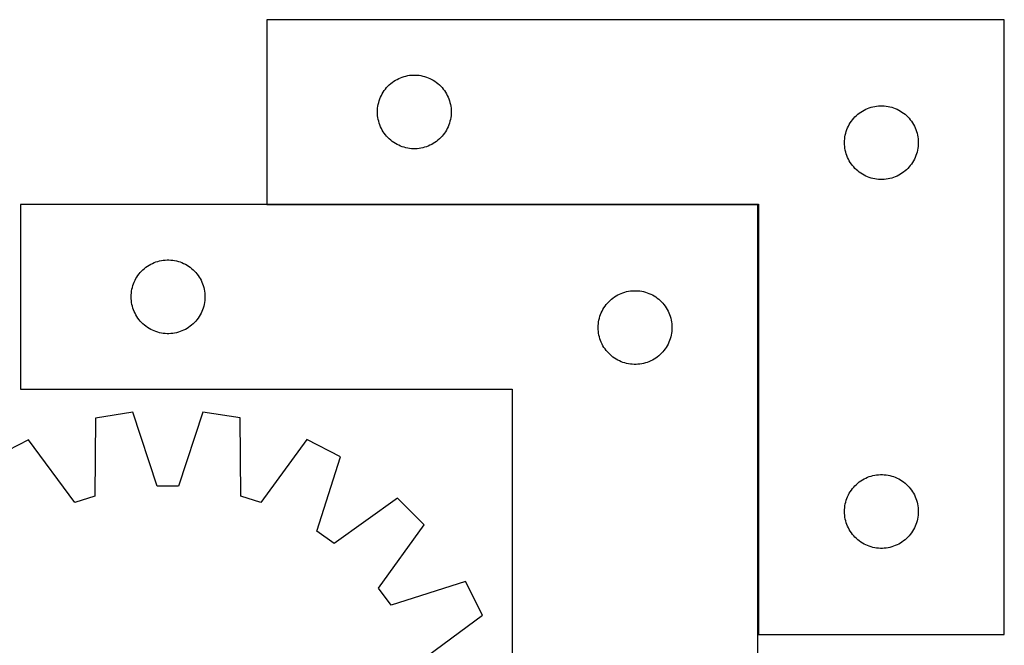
# Model space of a CAD drawing. Header units: millimetres. Extents: x 7 to 1482, y 7 to 471.
# Tile 4 of 6: x 657 to 1058, y 209 to 463. Entities that reach past the tile are written whole.
import ezdxf

# ---------------------------------------------------------------- set-up
doc = ezdxf.new("R2010")
doc.units = ezdxf.units.MM
doc.layers.add('COMMON', color=5, linetype='CONTINUOUS', true_color=0x0000ff)
doc.layers.add('CUT', color=7, linetype='CONTINUOUS', true_color=0x000000)

msp = doc.modelspace()

# ---------------------------------------------------------------- linework, layer by layer
at = {"layer": 'COMMON'}
for p, q in [((757.709161, 387.926484), (957.50916, 387.926484)), ((957.60916, 387.826484), (957.60916, 213.026485))]:
    msp.add_line(p, q, dxfattribs=at)
at = {"layer": 'CUT'}
for p, q in [((1057.709161, 463.026485), (757.709161, 463.026485)), ((757.709161, 463.026485), (757.709161, 388.026485)), ((1057.709161, 213.026485), (1057.709161, 463.026485)), ((807.520061, 436.534765), (808.100264, 437.044691)), ((808.100264, 437.044691), (808.705947, 437.524073)), ((808.705947, 437.524073), (809.335506, 437.97164)), ((809.335506, 437.97164), (809.987269, 438.386204)), ((809.987269, 438.386204), (810.65951, 438.766667)), ((810.65951, 438.766667), (811.350446, 439.112019)), ((811.350446, 439.112019), (812.058243, 439.421344)), ((812.058243, 439.421344), (812.781026, 439.693823)), ((812.781026, 439.693823), (813.516877, 439.928733)), ((813.516877, 439.928733), (814.263845, 440.12545)), ((814.263845, 440.12545), (815.01995, 440.283454)), ((815.01995, 440.283454), (815.783186, 440.402325)), ((815.783186, 440.402325), (816.55153, 440.481748)), ((816.55153, 440.481748), (817.322943, 440.521512)), ((817.322943, 440.521512), (818.09538, 440.521512)), ((818.09538, 440.521512), (818.866793, 440.481748)), ((818.866793, 440.481748), (819.635137, 440.402325)), ((819.635137, 440.402325), (820.398373, 440.283454)), ((820.398373, 440.283454), (821.154478, 440.12545)), ((821.154478, 440.12545), (821.901446, 439.928733)), ((821.901446, 439.928733), (822.637297, 439.693823)), ((822.637297, 439.693823), (823.36008, 439.421344)), ((823.36008, 439.421344), (824.067877, 439.112019)), ((824.067877, 439.112019), (824.758813, 438.766667)), ((824.758813, 438.766667), (825.431053, 438.386204)), ((825.431053, 438.386204), (826.082817, 437.97164)), ((826.082817, 437.97164), (826.712376, 437.524073)), ((826.712376, 437.524073), (827.318059, 437.044691)), ((827.318059, 437.044691), (827.898262, 436.534765)), ((804.291855, 432.232892), (804.654883, 432.914706)), ((804.654883, 432.914706), (805.052528, 433.576928)), ((805.052528, 433.576928), (805.483736, 434.217801)), ((805.483736, 434.217801), (805.947364, 434.835627)), ((805.947364, 434.835627), (806.442183, 435.428766)), ((806.442183, 435.428766), (806.966879, 435.995647)), ((806.966879, 435.995647), (807.520061, 436.534765)), ((827.898262, 436.534765), (828.451444, 435.995647)), ((828.451444, 435.995647), (828.97614, 435.428766)), ((828.97614, 435.428766), (829.470959, 434.835627)), ((829.470959, 434.835627), (829.934587, 434.217801)), ((829.934587, 434.217801), (830.365795, 433.576928)), ((830.365795, 433.576928), (830.76344, 432.914706)), ((830.76344, 432.914706), (831.126468, 432.232892)), ((802.887843, 427.834843), (803.026326, 428.594766)), ((803.026326, 428.594766), (803.203746, 429.346551)), ((803.203746, 429.346551), (803.419631, 430.088207)), ((803.419631, 430.088207), (803.673409, 430.817766)), ((803.673409, 430.817766), (803.964408, 431.533293)), ((803.964408, 431.533293), (804.291855, 432.232892)), ((831.126468, 432.232892), (831.453915, 431.533293)), ((831.453915, 431.533293), (831.744914, 430.817766)), ((831.744914, 430.817766), (831.998692, 430.088207)), ((831.998692, 430.088207), (832.214577, 429.346551)), ((832.214577, 429.346551), (832.391997, 428.594766)), ((832.391997, 428.594766), (832.53048, 427.834843)), ((802.709161, 425.526485), (802.72905, 426.298666)), ((802.72905, 424.754303), (802.709161, 425.526485)), ((802.72905, 426.298666), (802.788663, 427.0688)), ((802.788663, 423.98417), (802.72905, 424.754303)), ((802.788663, 427.0688), (802.887843, 427.834843)), ((832.53048, 427.834843), (832.62966, 427.0688)), ((832.62966, 427.0688), (832.689273, 426.298666)), ((832.689273, 424.754303), (832.62966, 423.98417)), ((832.689273, 426.298666), (832.709161, 425.526485)), ((832.709161, 425.526485), (832.689273, 424.754303)), ((998.100264, 424.544691), (998.705947, 425.024073)), ((998.705947, 425.024073), (999.335506, 425.47164)), ((999.335506, 425.47164), (999.987269, 425.886204)), ((999.987269, 425.886204), (1000.65951, 426.266667)), ((1000.65951, 426.266667), (1001.350446, 426.612019)), ((1001.350446, 426.612019), (1002.058243, 426.921344)), ((1002.058243, 426.921344), (1002.781026, 427.193823)), ((1002.781026, 427.193823), (1003.516877, 427.428733)), ((1003.516877, 427.428733), (1004.263845, 427.62545)), ((1004.263845, 427.62545), (1005.01995, 427.783454)), ((1005.01995, 427.783454), (1005.783186, 427.902325)), ((1005.783186, 427.902325), (1006.55153, 427.981748)), ((1006.55153, 427.981748), (1007.322943, 428.021512)), ((1007.322943, 428.021512), (1008.09538, 428.021512)), ((1008.09538, 428.021512), (1008.866793, 427.981748)), ((1008.866793, 427.981748), (1009.635137, 427.902325)), ((1009.635137, 427.902325), (1010.398373, 427.783454)), ((1010.398373, 427.783454), (1011.154478, 427.62545)), ((1011.154478, 427.62545), (1011.901446, 427.428733)), ((1011.901446, 427.428733), (1012.637297, 427.193823)), ((1012.637297, 427.193823), (1013.36008, 426.921344)), ((1013.36008, 426.921344), (1014.067877, 426.612019)), ((1014.067877, 426.612019), (1014.758813, 426.266667)), ((1014.758813, 426.266667), (1015.431053, 425.886204)), ((1015.431053, 425.886204), (1016.082817, 425.47164)), ((1016.082817, 425.47164), (1016.712376, 425.024073)), ((1016.712376, 425.024073), (1017.318059, 424.544691)), ((802.887843, 423.218126), (802.788663, 423.98417)), ((803.026326, 422.458204), (802.887843, 423.218126)), ((803.203746, 421.706418), (803.026326, 422.458204)), ((803.419631, 420.964762), (803.203746, 421.706418)), ((803.673409, 420.235203), (803.419631, 420.964762)), ((831.998692, 420.964762), (831.744914, 420.235203)), ((832.214577, 421.706418), (831.998692, 420.964762)), ((832.391997, 422.458204), (832.214577, 421.706418)), ((832.53048, 423.218126), (832.391997, 422.458204)), ((832.62966, 423.98417), (832.53048, 423.218126)), ((994.654883, 420.414706), (995.052528, 421.076928)), ((995.052528, 421.076928), (995.483736, 421.717801)), ((995.483736, 421.717801), (995.947364, 422.335627)), ((995.947364, 422.335627), (996.442183, 422.928766)), ((996.442183, 422.928766), (996.966879, 423.495647)), ((996.966879, 423.495647), (997.520061, 424.034765)), ((997.520061, 424.034765), (998.100264, 424.544691)), ((1017.318059, 424.544691), (1017.898262, 424.034765)), ((1017.898262, 424.034765), (1018.451444, 423.495647)), ((1018.451444, 423.495647), (1018.97614, 422.928766)), ((1018.97614, 422.928766), (1019.470959, 422.335627)), ((1019.470959, 422.335627), (1019.934587, 421.717801)), ((1019.934587, 421.717801), (1020.365795, 421.076928)), ((1020.365795, 421.076928), (1020.76344, 420.414706)), ((803.964408, 419.519676), (803.673409, 420.235203)), ((804.291855, 418.820078), (803.964408, 419.519676)), ((804.654883, 418.138264), (804.291855, 418.820078)), ((805.052528, 417.476042), (804.654883, 418.138264)), ((805.483736, 416.835168), (805.052528, 417.476042)), ((805.947364, 416.217342), (805.483736, 416.835168)), ((829.934587, 416.835168), (829.470959, 416.217342)), ((830.365795, 417.476042), (829.934587, 416.835168)), ((830.76344, 418.138264), (830.365795, 417.476042)), ((831.126468, 418.820078), (830.76344, 418.138264)), ((831.453915, 419.519676), (831.126468, 418.820078)), ((831.744914, 420.235203), (831.453915, 419.519676)), ((993.026326, 416.094766), (993.203746, 416.846551)), ((993.203746, 416.846551), (993.419631, 417.588207)), ((993.419631, 417.588207), (993.673409, 418.317766)), ((993.673409, 418.317766), (993.964408, 419.033293)), ((993.964408, 419.033293), (994.291855, 419.732892)), ((994.291855, 419.732892), (994.654883, 420.414706)), ((1020.76344, 420.414706), (1021.126468, 419.732892)), ((1021.126468, 419.732892), (1021.453915, 419.033293)), ((1021.453915, 419.033293), (1021.744914, 418.317766)), ((1021.744914, 418.317766), (1021.998692, 417.588207)), ((1021.998692, 417.588207), (1022.214577, 416.846551)), ((1022.214577, 416.846551), (1022.391997, 416.094766)), ((806.442183, 415.624203), (805.947364, 416.217342)), ((806.966879, 415.057322), (806.442183, 415.624203)), ((807.520061, 414.518204), (806.966879, 415.057322)), ((808.100264, 414.008278), (807.520061, 414.518204)), ((808.705947, 413.528896), (808.100264, 414.008278)), ((809.335506, 413.081329), (808.705947, 413.528896)), ((809.987269, 412.666765), (809.335506, 413.081329)), ((810.65951, 412.286303), (809.987269, 412.666765)), ((825.431053, 412.666765), (824.758813, 412.286303)), ((826.082817, 413.081329), (825.431053, 412.666765)), ((826.712376, 413.528896), (826.082817, 413.081329)), ((827.318059, 414.008278), (826.712376, 413.528896)), ((827.898262, 414.518204), (827.318059, 414.008278)), ((828.451444, 415.057322), (827.898262, 414.518204)), ((828.97614, 415.624203), (828.451444, 415.057322)), ((829.470959, 416.217342), (828.97614, 415.624203)), ((992.709161, 413.026485), (992.72905, 413.798666)), ((992.72905, 412.254303), (992.709161, 413.026485)), ((992.72905, 413.798666), (992.788663, 414.5688)), ((992.788663, 414.5688), (992.887843, 415.334843)), ((992.887843, 415.334843), (993.026326, 416.094766)), ((1022.391997, 416.094766), (1022.53048, 415.334843)), ((1022.53048, 415.334843), (1022.62966, 414.5688)), ((1022.62966, 414.5688), (1022.689273, 413.798666)), ((1022.689273, 413.798666), (1022.709161, 413.026485)), ((1022.709161, 413.026485), (1022.689273, 412.254303)), ((811.350446, 411.940951), (810.65951, 412.286303)), ((812.058243, 411.631625), (811.350446, 411.940951)), ((812.781026, 411.359146), (812.058243, 411.631625)), ((813.516877, 411.124237), (812.781026, 411.359146)), ((814.263845, 410.927519), (813.516877, 411.124237)), ((815.01995, 410.769515), (814.263845, 410.927519)), ((815.783186, 410.650645), (815.01995, 410.769515)), ((816.55153, 410.571222), (815.783186, 410.650645)), ((817.322943, 410.531458), (816.55153, 410.571222)), ((818.09538, 410.531458), (817.322943, 410.531458)), ((818.866793, 410.571222), (818.09538, 410.531458)), ((819.635137, 410.650645), (818.866793, 410.571222)), ((820.398373, 410.769515), (819.635137, 410.650645)), ((821.154478, 410.927519), (820.398373, 410.769515)), ((821.901446, 411.124237), (821.154478, 410.927519)), ((822.637297, 411.359146), (821.901446, 411.124237)), ((823.36008, 411.631625), (822.637297, 411.359146)), ((824.067877, 411.940951), (823.36008, 411.631625)), ((824.758813, 412.286303), (824.067877, 411.940951)), ((992.788663, 411.48417), (992.72905, 412.254303)), ((992.887843, 410.718126), (992.788663, 411.48417)), ((993.026326, 409.958204), (992.887843, 410.718126)), ((993.203746, 409.206418), (993.026326, 409.958204)), ((993.419631, 408.464762), (993.203746, 409.206418)), ((1022.214577, 409.206418), (1021.998692, 408.464762)), ((1022.391997, 409.958204), (1022.214577, 409.206418)), ((1022.53048, 410.718126), (1022.391997, 409.958204)), ((1022.62966, 411.48417), (1022.53048, 410.718126)), ((1022.689273, 412.254303), (1022.62966, 411.48417)), ((993.673409, 407.735203), (993.419631, 408.464762)), ((993.964408, 407.019676), (993.673409, 407.735203)), ((994.291855, 406.320078), (993.964408, 407.019676)), ((994.654883, 405.638264), (994.291855, 406.320078)), ((995.052528, 404.976042), (994.654883, 405.638264)), ((995.483736, 404.335168), (995.052528, 404.976042)), ((1020.365795, 404.976042), (1019.934587, 404.335168)), ((1020.76344, 405.638264), (1020.365795, 404.976042)), ((1021.126468, 406.320078), (1020.76344, 405.638264)), ((1021.453915, 407.019676), (1021.126468, 406.320078)), ((1021.744914, 407.735203), (1021.453915, 407.019676)), ((1021.998692, 408.464762), (1021.744914, 407.735203)), ((995.947364, 403.717342), (995.483736, 404.335168)), ((996.442183, 403.124203), (995.947364, 403.717342)), ((996.966879, 402.557322), (996.442183, 403.124203)), ((997.520061, 402.018204), (996.966879, 402.557322)), ((998.100264, 401.508278), (997.520061, 402.018204)), ((998.705947, 401.028896), (998.100264, 401.508278)), ((999.335506, 400.581329), (998.705947, 401.028896)), ((999.987269, 400.166765), (999.335506, 400.581329)), ((1016.082817, 400.581329), (1015.431053, 400.166765)), ((1016.712376, 401.028896), (1016.082817, 400.581329)), ((1017.318059, 401.508278), (1016.712376, 401.028896)), ((1017.898262, 402.018204), (1017.318059, 401.508278)), ((1018.451444, 402.557322), (1017.898262, 402.018204)), ((1018.97614, 403.124203), (1018.451444, 402.557322)), ((1019.470959, 403.717342), (1018.97614, 403.124203)), ((1019.934587, 404.335168), (1019.470959, 403.717342)), ((1000.65951, 399.786303), (999.987269, 400.166765)), ((1001.350446, 399.440951), (1000.65951, 399.786303)), ((1002.058243, 399.131625), (1001.350446, 399.440951)), ((1002.781026, 398.859146), (1002.058243, 399.131625)), ((1003.516877, 398.624237), (1002.781026, 398.859146)), ((1004.263845, 398.427519), (1003.516877, 398.624237)), ((1005.01995, 398.269515), (1004.263845, 398.427519)), ((1005.783186, 398.150645), (1005.01995, 398.269515)), ((1006.55153, 398.071222), (1005.783186, 398.150645)), ((1007.322943, 398.031458), (1006.55153, 398.071222)), ((1008.09538, 398.031458), (1007.322943, 398.031458)), ((1008.866793, 398.071222), (1008.09538, 398.031458)), ((1009.635137, 398.150645), (1008.866793, 398.071222)), ((1010.398373, 398.269515), (1009.635137, 398.150645)), ((1011.154478, 398.427519), (1010.398373, 398.269515)), ((1011.901446, 398.624237), (1011.154478, 398.427519)), ((1012.637297, 398.859146), (1011.901446, 398.624237)), ((1013.36008, 399.131625), (1012.637297, 398.859146)), ((1014.067877, 399.440951), (1013.36008, 399.131625)), ((1014.758813, 399.786303), (1014.067877, 399.440951)), ((1015.431053, 400.166765), (1014.758813, 399.786303)), ((957.50916, 387.826484), (657.50916, 387.826484)), ((657.50916, 387.826484), (657.50916, 312.826484)), ((757.709161, 388.026485), (957.709161, 388.026485)), ((957.50916, 137.826484), (957.50916, 387.826484)), ((957.709161, 388.026485), (957.709161, 213.026485)), ((712.581025, 364.493822), (713.316876, 364.728732)), ((713.316876, 364.728732), (714.063844, 364.925449)), ((714.063844, 364.925449), (714.819949, 365.083453)), ((714.819949, 365.083453), (715.583185, 365.202324)), ((715.583185, 365.202324), (716.351529, 365.281747)), ((716.351529, 365.281747), (717.122942, 365.321511)), ((717.122942, 365.321511), (717.895379, 365.321511)), ((717.895379, 365.321511), (718.666792, 365.281747)), ((718.666792, 365.281747), (719.435136, 365.202324)), ((719.435136, 365.202324), (720.198372, 365.083453)), ((720.198372, 365.083453), (720.954477, 364.925449)), ((720.954477, 364.925449), (721.701445, 364.728732)), ((721.701445, 364.728732), (722.437296, 364.493822)), ((706.242182, 360.228765), (706.766878, 360.795646)), ((706.766878, 360.795646), (707.32006, 361.334764)), ((707.32006, 361.334764), (707.900263, 361.84469)), ((707.900263, 361.84469), (708.505946, 362.324072)), ((708.505946, 362.324072), (709.135505, 362.771639)), ((709.135505, 362.771639), (709.787268, 363.186203)), ((709.787268, 363.186203), (710.459509, 363.566666)), ((710.459509, 363.566666), (711.150445, 363.912018)), ((711.150445, 363.912018), (711.858242, 364.221343)), ((711.858242, 364.221343), (712.581025, 364.493822)), ((722.437296, 364.493822), (723.160079, 364.221343)), ((723.160079, 364.221343), (723.867876, 363.912018)), ((723.867876, 363.912018), (724.558812, 363.566666)), ((724.558812, 363.566666), (725.231052, 363.186203)), ((725.231052, 363.186203), (725.882816, 362.771639)), ((725.882816, 362.771639), (726.512375, 362.324072)), ((726.512375, 362.324072), (727.118058, 361.84469)), ((727.118058, 361.84469), (727.698261, 361.334764)), ((727.698261, 361.334764), (728.251443, 360.795646)), ((728.251443, 360.795646), (728.776139, 360.228765)), ((703.764407, 356.333292), (704.091854, 357.032891)), ((704.091854, 357.032891), (704.454882, 357.714705)), ((704.454882, 357.714705), (704.852527, 358.376927)), ((704.852527, 358.376927), (705.283735, 359.0178)), ((705.283735, 359.0178), (705.747363, 359.635626)), ((705.747363, 359.635626), (706.242182, 360.228765)), ((728.776139, 360.228765), (729.270958, 359.635626)), ((729.270958, 359.635626), (729.734586, 359.0178)), ((729.734586, 359.0178), (730.165794, 358.376927)), ((730.165794, 358.376927), (730.563439, 357.714705)), ((730.563439, 357.714705), (730.926467, 357.032891)), ((730.926467, 357.032891), (731.253914, 356.333292)), ((702.588662, 351.868799), (702.687842, 352.634842)), ((702.687842, 352.634842), (702.826325, 353.394765)), ((702.826325, 353.394765), (703.003745, 354.14655)), ((703.003745, 354.14655), (703.21963, 354.888206)), ((703.21963, 354.888206), (703.473408, 355.617765)), ((703.473408, 355.617765), (703.764407, 356.333292)), ((731.253914, 356.333292), (731.544913, 355.617765)), ((731.544913, 355.617765), (731.798691, 354.888206)), ((731.798691, 354.888206), (732.014576, 354.14655)), ((732.014576, 354.14655), (732.191996, 353.394765)), ((732.191996, 353.394765), (732.330479, 352.634842)), ((732.330479, 352.634842), (732.429659, 351.868799)), ((904.063844, 352.425449), (904.819949, 352.583453)), ((904.819949, 352.583453), (905.583185, 352.702324)), ((905.583185, 352.702324), (906.351529, 352.781747)), ((906.351529, 352.781747), (907.122942, 352.821511)), ((907.122942, 352.821511), (907.895379, 352.821511)), ((907.895379, 352.821511), (908.666792, 352.781747)), ((908.666792, 352.781747), (909.435136, 352.702324)), ((909.435136, 352.702324), (910.198372, 352.583453)), ((910.198372, 352.583453), (910.954477, 352.425449)), ((702.50916, 350.326484), (702.529049, 351.098665)), ((702.529049, 349.554302), (702.50916, 350.326484)), ((702.529049, 351.098665), (702.588662, 351.868799)), ((702.588662, 348.784169), (702.529049, 349.554302)), ((702.687842, 348.018125), (702.588662, 348.784169)), ((732.429659, 348.784169), (732.330479, 348.018125)), ((732.429659, 351.868799), (732.489272, 351.098665)), ((732.489272, 349.554302), (732.429659, 348.784169)), ((732.489272, 351.098665), (732.50916, 350.326484)), ((732.50916, 350.326484), (732.489272, 349.554302)), ((896.766878, 348.295646), (897.32006, 348.834764)), ((897.32006, 348.834764), (897.900263, 349.34469)), ((897.900263, 349.34469), (898.505946, 349.824072)), ((898.505946, 349.824072), (899.135505, 350.271639)), ((899.135505, 350.271639), (899.787268, 350.686203)), ((899.787268, 350.686203), (900.459509, 351.066666)), ((900.459509, 351.066666), (901.150445, 351.412018)), ((901.150445, 351.412018), (901.858242, 351.721343)), ((901.858242, 351.721343), (902.581025, 351.993822)), ((902.581025, 351.993822), (903.316876, 352.228732)), ((903.316876, 352.228732), (904.063844, 352.425449)), ((910.954477, 352.425449), (911.701445, 352.228732)), ((911.701445, 352.228732), (912.437296, 351.993822)), ((912.437296, 351.993822), (913.160079, 351.721343)), ((913.160079, 351.721343), (913.867876, 351.412018)), ((913.867876, 351.412018), (914.558812, 351.066666)), ((914.558812, 351.066666), (915.231052, 350.686203)), ((915.231052, 350.686203), (915.882816, 350.271639)), ((915.882816, 350.271639), (916.512375, 349.824072)), ((916.512375, 349.824072), (917.118058, 349.34469)), ((917.118058, 349.34469), (917.698261, 348.834764)), ((917.698261, 348.834764), (918.251443, 348.295646)), ((702.826325, 347.258203), (702.687842, 348.018125)), ((703.003745, 346.506417), (702.826325, 347.258203)), ((703.21963, 345.764761), (703.003745, 346.506417)), ((703.473408, 345.035202), (703.21963, 345.764761)), ((703.764407, 344.319675), (703.473408, 345.035202)), ((731.544913, 345.035202), (731.253914, 344.319675)), ((731.798691, 345.764761), (731.544913, 345.035202)), ((732.014576, 346.506417), (731.798691, 345.764761)), ((732.191996, 347.258203), (732.014576, 346.506417)), ((732.330479, 348.018125), (732.191996, 347.258203)), ((893.764407, 343.833292), (894.091854, 344.532891)), ((894.091854, 344.532891), (894.454882, 345.214705)), ((894.454882, 345.214705), (894.852527, 345.876927)), ((894.852527, 345.876927), (895.283735, 346.5178)), ((895.283735, 346.5178), (895.747363, 347.135626)), ((895.747363, 347.135626), (896.242182, 347.728765)), ((896.242182, 347.728765), (896.766878, 348.295646)), ((918.251443, 348.295646), (918.776139, 347.728765)), ((918.776139, 347.728765), (919.270958, 347.135626)), ((919.270958, 347.135626), (919.734586, 346.5178)), ((919.734586, 346.5178), (920.165794, 345.876927)), ((920.165794, 345.876927), (920.563439, 345.214705)), ((920.563439, 345.214705), (920.926467, 344.532891)), ((920.926467, 344.532891), (921.253914, 343.833292)), ((704.091854, 343.620077), (703.764407, 344.319675)), ((704.454882, 342.938263), (704.091854, 343.620077)), ((704.852527, 342.276041), (704.454882, 342.938263)), ((705.283735, 341.635167), (704.852527, 342.276041)), ((705.747363, 341.017341), (705.283735, 341.635167)), ((706.242182, 340.424202), (705.747363, 341.017341)), ((729.270958, 341.017341), (728.776139, 340.424202)), ((729.734586, 341.635167), (729.270958, 341.017341)), ((730.165794, 342.276041), (729.734586, 341.635167)), ((730.563439, 342.938263), (730.165794, 342.276041)), ((730.926467, 343.620077), (730.563439, 342.938263)), ((731.253914, 344.319675), (730.926467, 343.620077)), ((892.687842, 340.134842), (892.826325, 340.894765)), ((892.826325, 340.894765), (893.003745, 341.64655)), ((893.003745, 341.64655), (893.21963, 342.388206)), ((893.21963, 342.388206), (893.473408, 343.117765)), ((893.473408, 343.117765), (893.764407, 343.833292)), ((921.253914, 343.833292), (921.544913, 343.117765)), ((921.544913, 343.117765), (921.798691, 342.388206)), ((921.798691, 342.388206), (922.014576, 341.64655)), ((922.014576, 341.64655), (922.191996, 340.894765)), ((922.191996, 340.894765), (922.330479, 340.134842)), ((706.766878, 339.857321), (706.242182, 340.424202)), ((707.32006, 339.318203), (706.766878, 339.857321)), ((707.900263, 338.808277), (707.32006, 339.318203)), ((708.505946, 338.328895), (707.900263, 338.808277)), ((709.135505, 337.881328), (708.505946, 338.328895)), ((709.787268, 337.466764), (709.135505, 337.881328)), ((710.459509, 337.086302), (709.787268, 337.466764)), ((711.150445, 336.74095), (710.459509, 337.086302)), ((711.858242, 336.431624), (711.150445, 336.74095)), ((723.867876, 336.74095), (723.160079, 336.431624)), ((724.558812, 337.086302), (723.867876, 336.74095)), ((725.231052, 337.466764), (724.558812, 337.086302)), ((725.882816, 337.881328), (725.231052, 337.466764)), ((726.512375, 338.328895), (725.882816, 337.881328)), ((727.118058, 338.808277), (726.512375, 338.328895)), ((727.698261, 339.318203), (727.118058, 338.808277)), ((728.251443, 339.857321), (727.698261, 339.318203)), ((728.776139, 340.424202), (728.251443, 339.857321)), ((892.50916, 337.826484), (892.529049, 338.598665)), ((892.529049, 337.054302), (892.50916, 337.826484)), ((892.529049, 338.598665), (892.588662, 339.368799)), ((892.588662, 336.284169), (892.529049, 337.054302)), ((892.588662, 339.368799), (892.687842, 340.134842)), ((922.330479, 340.134842), (922.429659, 339.368799)), ((922.429659, 339.368799), (922.489272, 338.598665)), ((922.489272, 337.054302), (922.429659, 336.284169)), ((922.489272, 338.598665), (922.50916, 337.826484)), ((922.50916, 337.826484), (922.489272, 337.054302)), ((712.581025, 336.159145), (711.858242, 336.431624)), ((713.316876, 335.924236), (712.581025, 336.159145)), ((714.063844, 335.727518), (713.316876, 335.924236)), ((714.819949, 335.569514), (714.063844, 335.727518)), ((715.583185, 335.450644), (714.819949, 335.569514)), ((716.351529, 335.371221), (715.583185, 335.450644)), ((717.122942, 335.331457), (716.351529, 335.371221)), ((717.895379, 335.331457), (717.122942, 335.331457)), ((718.666792, 335.371221), (717.895379, 335.331457)), ((719.435136, 335.450644), (718.666792, 335.371221)), ((720.198372, 335.569514), (719.435136, 335.450644)), ((720.954477, 335.727518), (720.198372, 335.569514)), ((721.701445, 335.924236), (720.954477, 335.727518)), ((722.437296, 336.159145), (721.701445, 335.924236)), ((723.160079, 336.431624), (722.437296, 336.159145)), ((892.687842, 335.518125), (892.588662, 336.284169)), ((892.826325, 334.758203), (892.687842, 335.518125)), ((893.003745, 334.006417), (892.826325, 334.758203)), ((893.21963, 333.264761), (893.003745, 334.006417)), ((893.473408, 332.535202), (893.21963, 333.264761)), ((893.764407, 331.819675), (893.473408, 332.535202)), ((921.544913, 332.535202), (921.253914, 331.819675)), ((921.798691, 333.264761), (921.544913, 332.535202)), ((922.014576, 334.006417), (921.798691, 333.264761)), ((922.191996, 334.758203), (922.014576, 334.006417)), ((922.330479, 335.518125), (922.191996, 334.758203)), ((922.429659, 336.284169), (922.330479, 335.518125)), ((894.091854, 331.120077), (893.764407, 331.819675)), ((894.454882, 330.438263), (894.091854, 331.120077)), ((894.852527, 329.776041), (894.454882, 330.438263)), ((895.283735, 329.135167), (894.852527, 329.776041)), ((895.747363, 328.517341), (895.283735, 329.135167)), ((896.242182, 327.924202), (895.747363, 328.517341)), ((919.270958, 328.517341), (918.776139, 327.924202)), ((919.734586, 329.135167), (919.270958, 328.517341)), ((920.165794, 329.776041), (919.734586, 329.135167)), ((920.563439, 330.438263), (920.165794, 329.776041)), ((920.926467, 331.120077), (920.563439, 330.438263)), ((921.253914, 331.819675), (920.926467, 331.120077)), ((896.766878, 327.357321), (896.242182, 327.924202)), ((897.32006, 326.818203), (896.766878, 327.357321)), ((897.900263, 326.308277), (897.32006, 326.818203)), ((898.505946, 325.828895), (897.900263, 326.308277)), ((899.135505, 325.381328), (898.505946, 325.828895)), ((899.787268, 324.966764), (899.135505, 325.381328)), ((900.459509, 324.586302), (899.787268, 324.966764)), ((901.150445, 324.24095), (900.459509, 324.586302)), ((914.558812, 324.586302), (913.867876, 324.24095)), ((915.231052, 324.966764), (914.558812, 324.586302)), ((915.882816, 325.381328), (915.231052, 324.966764)), ((916.512375, 325.828895), (915.882816, 325.381328)), ((917.118058, 326.308277), (916.512375, 325.828895)), ((917.698261, 326.818203), (917.118058, 326.308277)), ((918.251443, 327.357321), (917.698261, 326.818203)), ((918.776139, 327.924202), (918.251443, 327.357321)), ((901.858242, 323.931624), (901.150445, 324.24095)), ((902.581025, 323.659145), (901.858242, 323.931624)), ((903.316876, 323.424236), (902.581025, 323.659145)), ((904.063844, 323.227518), (903.316876, 323.424236)), ((904.819949, 323.069514), (904.063844, 323.227518)), ((905.583185, 322.950644), (904.819949, 323.069514)), ((906.351529, 322.871221), (905.583185, 322.950644)), ((907.122942, 322.831457), (906.351529, 322.871221)), ((907.895379, 322.831457), (907.122942, 322.831457)), ((908.666792, 322.871221), (907.895379, 322.831457)), ((909.435136, 322.950644), (908.666792, 322.871221)), ((910.198372, 323.069514), (909.435136, 322.950644)), ((910.954477, 323.227518), (910.198372, 323.069514)), ((911.701445, 323.424236), (910.954477, 323.227518)), ((912.437296, 323.659145), (911.701445, 323.424236)), ((913.160079, 323.931624), (912.437296, 323.659145)), ((913.867876, 324.24095), (913.160079, 323.931624)), ((657.50916, 312.826484), (857.50916, 312.826484)), ((857.50916, 312.826484), (857.50916, 137.826484)), ((687.949549, 301.023857), (687.784689, 269.259922)), ((703.145384, 303.435737), (687.949549, 301.023857)), ((713.137499, 273.283914), (703.145384, 303.435737)), ((731.68423, 303.445072), (721.711842, 273.286719)), ((746.881639, 301.043134), (731.68423, 303.445072)), ((747.06728, 269.279314), (746.881639, 301.043134)), ((660.810379, 292.195991), (647.103593, 285.206386)), ((679.63087, 266.607637), (660.810379, 292.195991)), ((774.026579, 292.233024), (755.222832, 266.632363)), ((787.737935, 285.252388), (774.026579, 292.233024)), ((778.098929, 254.985833), (787.737935, 285.252388)), ((1000.65951, 276.266667), (1001.350446, 276.612019)), ((1001.350446, 276.612019), (1002.058243, 276.921344)), ((1002.058243, 276.921344), (1002.781026, 277.193823)), ((1002.781026, 277.193823), (1003.516877, 277.428733)), ((1003.516877, 277.428733), (1004.263845, 277.62545)), ((1004.263845, 277.62545), (1005.01995, 277.783454)), ((1005.01995, 277.783454), (1005.783186, 277.902325)), ((1005.783186, 277.902325), (1006.55153, 277.981748)), ((1006.55153, 277.981748), (1007.322943, 278.021512)), ((1007.322943, 278.021512), (1008.09538, 278.021512)), ((1008.09538, 278.021512), (1008.866793, 277.981748)), ((1008.866793, 277.981748), (1009.635137, 277.902325)), ((1009.635137, 277.902325), (1010.398373, 277.783454)), ((1010.398373, 277.783454), (1011.154478, 277.62545)), ((1011.154478, 277.62545), (1011.901446, 277.428733)), ((1011.901446, 277.428733), (1012.637297, 277.193823)), ((1012.637297, 277.193823), (1013.36008, 276.921344)), ((1013.36008, 276.921344), (1014.067877, 276.612019)), ((1014.067877, 276.612019), (1014.758813, 276.266667)), ((721.711842, 273.286719), (713.137499, 273.283914)), ((995.947364, 272.335627), (996.442183, 272.928766)), ((996.442183, 272.928766), (996.966879, 273.495647)), ((996.966879, 273.495647), (997.520061, 274.034765)), ((997.520061, 274.034765), (998.100264, 274.544691)), ((998.100264, 274.544691), (998.705947, 275.024073)), ((998.705947, 275.024073), (999.335506, 275.47164)), ((999.335506, 275.47164), (999.987269, 275.886204)), ((999.987269, 275.886204), (1000.65951, 276.266667)), ((1014.758813, 276.266667), (1015.431053, 275.886204)), ((1015.431053, 275.886204), (1016.082817, 275.47164)), ((1016.082817, 275.47164), (1016.712376, 275.024073)), ((1016.712376, 275.024073), (1017.318059, 274.544691)), ((1017.318059, 274.544691), (1017.898262, 274.034765)), ((1017.898262, 274.034765), (1018.451444, 273.495647)), ((1018.451444, 273.495647), (1018.97614, 272.928766)), ((1018.97614, 272.928766), (1019.470959, 272.335627)), ((687.784689, 269.259922), (679.63087, 266.607637)), ((755.222832, 266.632363), (747.06728, 269.279314)), ((810.831833, 268.485227), (785.037367, 249.94823)), ((821.714972, 257.609206), (810.831833, 268.485227)), ((993.673409, 268.317766), (993.964408, 269.033293)), ((993.964408, 269.033293), (994.291855, 269.732892)), ((994.291855, 269.732892), (994.654883, 270.414706)), ((994.654883, 270.414706), (995.052528, 271.076928)), ((995.052528, 271.076928), (995.483736, 271.717801)), ((995.483736, 271.717801), (995.947364, 272.335627)), ((1019.470959, 272.335627), (1019.934587, 271.717801)), ((1019.934587, 271.717801), (1020.365795, 271.076928)), ((1020.365795, 271.076928), (1020.76344, 270.414706)), ((1020.76344, 270.414706), (1021.126468, 269.732892)), ((1021.126468, 269.732892), (1021.453915, 269.033293)), ((1021.453915, 269.033293), (1021.744914, 268.317766)), ((992.72905, 263.798666), (992.788663, 264.5688)), ((992.788663, 264.5688), (992.887843, 265.334843)), ((992.887843, 265.334843), (993.026326, 266.094766)), ((993.026326, 266.094766), (993.203746, 266.846551)), ((993.203746, 266.846551), (993.419631, 267.588207)), ((993.419631, 267.588207), (993.673409, 268.317766)), ((1021.744914, 268.317766), (1021.998692, 267.588207)), ((1021.998692, 267.588207), (1022.214577, 266.846551)), ((1022.214577, 266.846551), (1022.391997, 266.094766)), ((1022.391997, 266.094766), (1022.53048, 265.334843)), ((1022.53048, 265.334843), (1022.62966, 264.5688)), ((1022.62966, 264.5688), (1022.689273, 263.798666)), ((992.709161, 263.026485), (992.72905, 263.798666)), ((992.72905, 262.254303), (992.709161, 263.026485)), ((992.788663, 261.48417), (992.72905, 262.254303)), ((992.887843, 260.718126), (992.788663, 261.48417)), ((993.026326, 259.958204), (992.887843, 260.718126)), ((1022.53048, 260.718126), (1022.391997, 259.958204)), ((1022.62966, 261.48417), (1022.53048, 260.718126)), ((1022.689273, 262.254303), (1022.62966, 261.48417)), ((1022.689273, 263.798666), (1022.709161, 263.026485)), ((1022.709161, 263.026485), (1022.689273, 262.254303)), ((803.194853, 231.802619), (821.714972, 257.609206)), ((993.203746, 259.206418), (993.026326, 259.958204)), ((993.419631, 258.464762), (993.203746, 259.206418)), ((993.673409, 257.735203), (993.419631, 258.464762)), ((993.964408, 257.019676), (993.673409, 257.735203)), ((994.291855, 256.320078), (993.964408, 257.019676)), ((1021.453915, 257.019676), (1021.126468, 256.320078)), ((1021.744914, 257.735203), (1021.453915, 257.019676)), ((1021.998692, 258.464762), (1021.744914, 257.735203)), ((1022.214577, 259.206418), (1021.998692, 258.464762)), ((1022.391997, 259.958204), (1022.214577, 259.206418)), ((785.037367, 249.94823), (778.098929, 254.985833)), ((994.654883, 255.638264), (994.291855, 256.320078)), ((995.052528, 254.976042), (994.654883, 255.638264)), ((995.483736, 254.335168), (995.052528, 254.976042)), ((995.947364, 253.717342), (995.483736, 254.335168)), ((996.442183, 253.124203), (995.947364, 253.717342)), ((996.966879, 252.557322), (996.442183, 253.124203)), ((997.520061, 252.018204), (996.966879, 252.557322)), ((1018.451444, 252.557322), (1017.898262, 252.018204)), ((1018.97614, 253.124203), (1018.451444, 252.557322)), ((1019.470959, 253.717342), (1018.97614, 253.124203)), ((1019.934587, 254.335168), (1019.470959, 253.717342)), ((1020.365795, 254.976042), (1019.934587, 254.335168)), ((1020.76344, 255.638264), (1020.365795, 254.976042)), ((1021.126468, 256.320078), (1020.76344, 255.638264)), ((998.100264, 251.508278), (997.520061, 252.018204)), ((998.705947, 251.028896), (998.100264, 251.508278)), ((999.335506, 250.581329), (998.705947, 251.028896)), ((999.987269, 250.166765), (999.335506, 250.581329)), ((1000.65951, 249.786303), (999.987269, 250.166765)), ((1001.350446, 249.440951), (1000.65951, 249.786303)), ((1002.058243, 249.131625), (1001.350446, 249.440951)), ((1002.781026, 248.859146), (1002.058243, 249.131625)), ((1003.516877, 248.624237), (1002.781026, 248.859146)), ((1004.263845, 248.427519), (1003.516877, 248.624237)), ((1005.01995, 248.269515), (1004.263845, 248.427519)), ((1011.154478, 248.427519), (1010.398373, 248.269515)), ((1011.901446, 248.624237), (1011.154478, 248.427519)), ((1012.637297, 248.859146), (1011.901446, 248.624237)), ((1013.36008, 249.131625), (1012.637297, 248.859146)), ((1014.067877, 249.440951), (1013.36008, 249.131625)), ((1014.758813, 249.786303), (1014.067877, 249.440951)), ((1015.431053, 250.166765), (1014.758813, 249.786303)), ((1016.082817, 250.581329), (1015.431053, 250.166765)), ((1016.712376, 251.028896), (1016.082817, 250.581329)), ((1017.318059, 251.508278), (1016.712376, 251.028896)), ((1017.898262, 252.018204), (1017.318059, 251.508278)), ((1005.783186, 248.150645), (1005.01995, 248.269515)), ((1006.55153, 248.071222), (1005.783186, 248.150645)), ((1007.322943, 248.031458), (1006.55153, 248.071222)), ((1008.09538, 248.031458), (1007.322943, 248.031458)), ((1008.866793, 248.071222), (1008.09538, 248.031458)), ((1009.635137, 248.150645), (1008.866793, 248.071222)), ((1010.398373, 248.269515), (1009.635137, 248.150645)), ((838.497237, 234.526282), (808.236995, 224.867478)), ((845.486842, 220.819496), (838.497237, 234.526282)), ((808.236995, 224.867478), (803.194853, 231.802619)), ((819.898488, 201.999004), (845.486842, 220.819496)), ((957.709161, 213.026485), (1057.709161, 213.026485))]:
    msp.add_line(p, q, dxfattribs=at)

doc.saveas('drawing.dxf')
